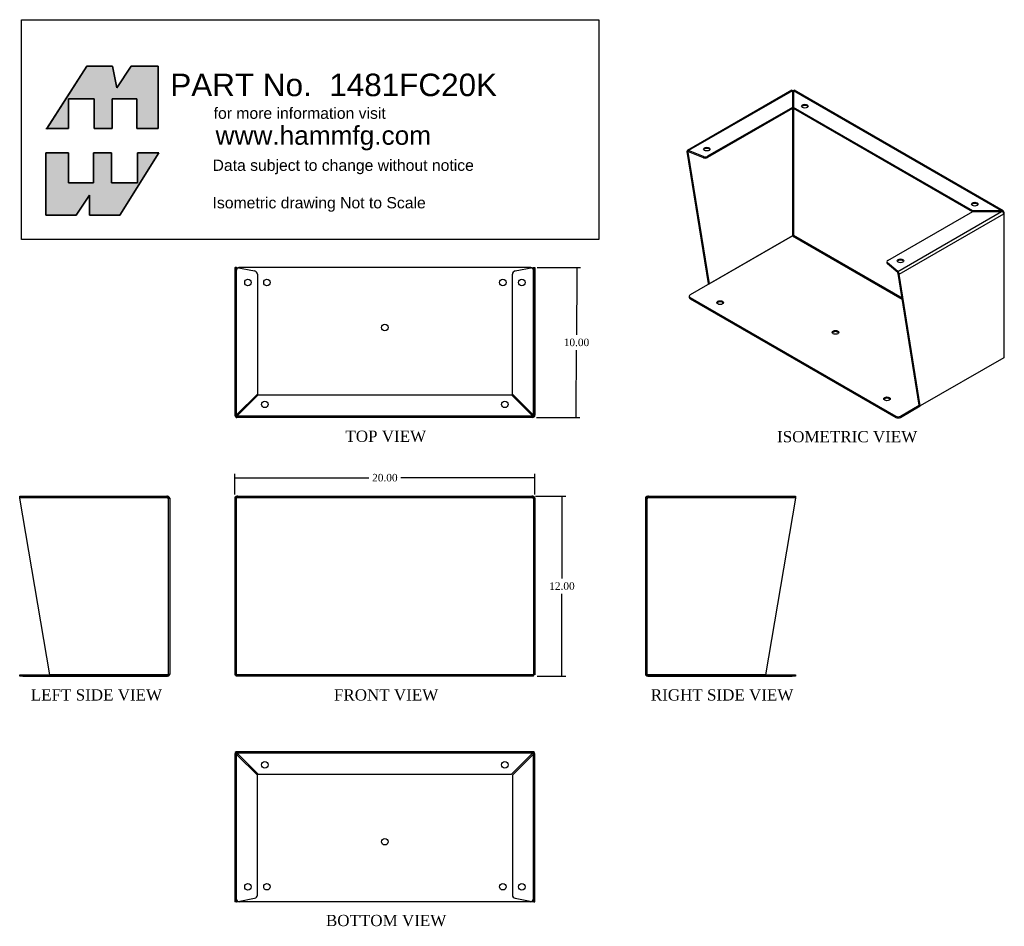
# Model space of a CAD drawing. Header units: inches. Extents: x 0 to 65.6, y 0.3 to 60.7.
import ezdxf
from ezdxf.enums import TextEntityAlignment as Align
from ezdxf.lldxf.tags import DXFTag

# ---------------------------------------------------------------- set-up
doc = ezdxf.new("R2010")
doc.units = ezdxf.units.IN
doc.header["$MEASUREMENT"] = 0
doc.layers.add('COM49136-11', color=7, linetype='Continuous')
doc.layers.add('Default', color=7, linetype='Continuous')
doc.styles.add('SEACAD_Times_New_Roman', font='times.ttf')
tags = doc.linetypes.add('HIDDEN2', pattern=[0.1875, 0.125, -0.0625]).pattern_tags.tags
tags[6:7] = [DXFTag(74, 4), DXFTag(75, 0), DXFTag(340, '0'), DXFTag(46, 0.0), DXFTag(50, 0.0), DXFTag(44, 0.0), DXFTag(45, 0.0)]
tags[4:5] = [DXFTag(74, 4), DXFTag(75, 0), DXFTag(340, '0'), DXFTag(46, 0.0), DXFTag(50, 0.0), DXFTag(44, 0.0), DXFTag(45, 0.0)]
doc.dimstyles.new('ANSI', dxfattribs={"dimtxt": 0.5, "dimasz": 0.5, "dimexe": 0.25, "dimexo": 0.25, "dimgap": 0.25, "dimtad": 0, "dimtih": 1, "dimtoh": 1, "dimzin": 4, "dimdsep": 46, "dimtxsty": 'SEACAD_Times_New_Roman', "dimblk1": '_SE_FILLED', "dimblk2": '_SE_FILLED', "dimsah": 1, "dimcen": 0.25, "dimadec": 0, "dimazin": 0, "dimtfac": 1, "dimtofl": 0, "dimtmove": 0, "dimatfit": 3, "dimfxl": 0, "dimtolj": 1, "dimtzin": 4, "dimarcsym": 0})

# ---------------------------------------------------------------- blocks, each defined once
blk = doc.blocks.new('SG')
at = {"layer": 'Default', "color": 7, "linetype": 'Continuous'}
for p, q in [((12.185, 48.338), (12.185, 52.494)), ((12.185, 52.494), (13.705, 52.494)), ((13.705, 52.494), (13.705, 50.502)), ((15.355, 50.502), (15.355, 52.494)), ((15.355, 52.494), (16.554, 52.494)), ((16.554, 52.494), (16.554, 50.502)), ((19.724, 52.494), (17.111, 48.338)), ((18.289, 50.502), (18.289, 52.494)), ((18.289, 52.494), (19.724, 52.494)), ((13.705, 50.502), (15.355, 50.502)), ((16.554, 50.502), (18.289, 50.502)), ((15.098, 49.688), (14.198, 48.338)), ((15.098, 48.338), (15.098, 49.688)), ((14.198, 48.338), (12.185, 48.338)), ((17.111, 48.338), (15.098, 48.338))]:
    blk.add_line(p, q, dxfattribs=at)
blk = doc.blocks.new('SE')
blk.add_blockref('SG', (0, 0))
blk = doc.blocks.new('SG1')
at = {"layer": 'Default', "color": 7, "linetype": 'Continuous'}
for p, q in [((14.926, 58.277), (12.255, 54.121)), ((16.618, 58.277), (14.926, 58.277)), ((16.918, 56.842), (16.618, 58.277)), ((17.861, 58.277), (16.918, 56.842)), ((19.681, 58.277), (17.861, 58.277)), ((19.681, 54.121), (19.681, 58.277)), ((13.684, 54.121), (13.684, 56.113)), ((13.684, 56.113), (15.397, 56.113)), ((15.397, 56.113), (15.397, 54.121)), ((16.597, 54.121), (16.597, 56.113)), ((16.597, 56.113), (18.246, 56.113)), ((18.246, 56.113), (18.246, 54.121)), ((12.255, 54.121), (13.684, 54.121)), ((15.397, 54.121), (16.597, 54.121)), ((18.246, 54.121), (19.681, 54.121))]:
    blk.add_line(p, q, dxfattribs=at)
blk = doc.blocks.new('SE1')
blk.add_blockref('SG1', (0, 0))
blk = doc.blocks.new('SE2')
at = {"layer": 'COM49136-11', "color": 7, "linetype": 'Continuous'}
for p, q in [((10.442, 29.469), (10.442, 29.556)), ((10.453, 29.612), (20.241, 29.612)), ((20.299, 29.612), (20.241, 29.612)), ((20.299, 29.517), (20.299, 29.612)), ((20.299, 29.556), (20.299, 29.469)), ((20.337, 29.499), (20.412, 29.556)), ((12.442, 17.707), (10.442, 29.469)), ((20.299, 29.469), (20.442, 29.469)), ((20.299, 29.469), (20.299, 29.469)), ((20.442, 29.469), (20.442, 17.755)), ((10.442, 17.612), (10.442, 17.707)), ((10.442, 17.707), (10.662, 17.707)), ((10.662, 17.612), (10.442, 17.612)), ((10.662, 17.707), (20.299, 17.707)), ((10.662, 17.612), (20.299, 17.612)), ((20.299, 17.707), (12.442, 17.707)), ((20.299, 17.707), (20.434, 17.707)), ((20.434, 17.707), (20.299, 17.707))]:
    blk.add_line(p, q, dxfattribs=at)
at = {"layer": 'COM49136-11', "color": 7, "linetype": 'HIDDEN2'}
for p, q in [((10.453, 29.517), (10.453, 29.612)), ((11.223, 29.612), (11.223, 29.517)), ((11.66, 29.517), (11.66, 29.612)), ((18.884, 29.612), (18.884, 29.517)), ((18.942, 29.612), (18.942, 29.517)), ((19.348, 29.612), (19.348, 29.517)), ((19.785, 29.517), (19.785, 29.612)), ((20.241, 29.517), (20.241, 29.612)), ((10.453, 29.517), (20.241, 29.517)), ((20.299, 29.517), (20.241, 29.517)), ((20.347, 29.469), (20.347, 17.755)), ((20.347, 17.755), (20.442, 17.755)), ((11.224, 17.707), (11.224, 17.612)), ((11.661, 17.612), (11.661, 17.707)), ((14.224, 17.707), (14.224, 17.612)), ((14.661, 17.612), (14.661, 17.707))]:
    blk.add_line(p, q, dxfattribs=at)
at = {"layer": 'COM49136-11', "color": 7, "linetype": 'Continuous'}
for centre, radius, start, end in [((20.299, 29.469), 0.143, 37.58384, 90), ((20.299, 29.469), 0.143, 0, 37.58384), ((20.299, 29.469), 0.048, 37.58398, 89.99986), ((20.299, 29.469), 0.048, 0, 37.58384), ((20.299, 17.755), 0.143, 340.38706, 0), ((20.299, 17.755), 0.143, 270, 340.38706)]:
    blk.add_arc(centre, radius, start, end, dxfattribs=at)
at = {"layer": 'COM49136-11', "color": 7, "linetype": 'HIDDEN2'}
for centre, radius, start, end in [((20.237, 29.407), 0.11, 56.06422, 87.84538), ((20.299, 17.755), 0.048, 270, 0)]:
    blk.add_arc(centre, radius, start, end, dxfattribs=at)
blk.add_ellipse((20.299, 17.755), major_axis=(-0.048, 0), ratio=0.99836, start_param=1.570796, end_param=3.141593, dxfattribs=at)
at = {"layer": 'COM49136-11', "color": 7, "linetype": 'Continuous'}
blk.add_ellipse((20.299, 17.755), major_axis=(-0.143, 0), ratio=0.99836, start_param=2.799282, end_param=3.141593, dxfattribs=at)
for points in [[(10.442, 29.556), (10.444, 29.574), (10.446, 29.588), (10.449, 29.607), (10.451, 29.612), (10.453, 29.612)], [(20.241, 29.612), (20.251, 29.612), (20.261, 29.607), (20.28, 29.588), (20.289, 29.574), (20.299, 29.556)]]:
    blk.add_open_spline(points, degree=3, knots=[0, 0, 0, 0, 0.5, 0.5, 1, 1, 1, 1], dxfattribs=at)
at = {"layer": 'COM49136-11', "color": 7, "linetype": 'HIDDEN2'}
blk.add_open_spline([(10.442, 29.499), (10.444, 29.504), (10.446, 29.509), (10.449, 29.516), (10.451, 29.517), (10.453, 29.517)], degree=3, knots=[0, 0, 0, 0, 0.5, 0.5, 1, 1, 1, 1], dxfattribs=at)
blk = doc.blocks.new('SE3')
at = {"layer": 'COM49136-11', "color": 7, "linetype": 'Continuous'}
for p, q in [((24.886, 29.499), (24.811, 29.556)), ((24.981, 29.612), (24.924, 29.612)), ((24.924, 29.556), (24.924, 29.612)), ((24.924, 29.469), (24.924, 29.556)), ((24.981, 29.612), (44.58, 29.612)), ((44.638, 29.612), (44.58, 29.612)), ((44.638, 29.556), (44.638, 29.612)), ((44.638, 29.556), (44.638, 29.469)), ((44.676, 29.499), (44.751, 29.556)), ((24.781, 29.469), (24.781, 17.707)), ((24.781, 29.469), (24.924, 29.469)), ((44.638, 29.469), (44.781, 29.469)), ((44.781, 29.469), (44.781, 17.707)), ((24.876, 17.707), (24.924, 17.755)), ((24.876, 17.707), (24.924, 17.755)), ((44.686, 17.707), (44.638, 17.755)), ((44.686, 17.707), (44.638, 17.755)), ((24.781, 17.707), (24.876, 17.707)), ((24.876, 17.612), (24.876, 17.707)), ((44.686, 17.612), (24.876, 17.612)), ((44.781, 17.707), (44.686, 17.707)), ((44.686, 17.612), (44.686, 17.707))]:
    blk.add_line(p, q, dxfattribs=at)
at = {"layer": 'COM49136-11', "color": 7, "linetype": 'HIDDEN2'}
for p, q in [((24.981, 29.517), (24.981, 29.612)), ((25.437, 29.612), (25.437, 29.517)), ((25.874, 29.517), (25.874, 29.612)), ((26.281, 29.612), (26.281, 29.517)), ((26.338, 29.612), (26.338, 29.517)), ((26.562, 29.612), (26.562, 29.517)), ((26.999, 29.517), (26.999, 29.612)), ((42.562, 29.612), (42.562, 29.517)), ((42.999, 29.517), (42.999, 29.612)), ((43.223, 29.612), (43.223, 29.517)), ((43.281, 29.612), (43.281, 29.517)), ((43.687, 29.612), (43.687, 29.517)), ((44.124, 29.517), (44.124, 29.612)), ((44.58, 29.517), (44.58, 29.612)), ((24.876, 29.469), (24.876, 17.707)), ((24.981, 29.517), (24.924, 29.517)), ((24.981, 29.517), (44.58, 29.517)), ((44.638, 29.517), (44.58, 29.517)), ((44.686, 29.469), (44.686, 17.707)), ((44.686, 17.707), (24.876, 17.707)), ((26.703, 17.707), (26.703, 17.612)), ((27.14, 17.612), (27.14, 17.707)), ((34.562, 17.707), (34.562, 17.612)), ((34.999, 17.612), (34.999, 17.707)), ((42.421, 17.707), (42.421, 17.612)), ((42.858, 17.612), (42.858, 17.707))]:
    blk.add_line(p, q, dxfattribs=at)
at = {"layer": 'COM49136-11', "color": 7, "linetype": 'Continuous'}
for centre, radius, start, end in [((24.924, 29.469), 0.143, 142.41616, 180), ((24.924, 29.469), 0.143, 90.00005, 142.41611), ((44.638, 29.469), 0.143, 37.58388, 89.99998), ((44.638, 29.469), 0.143, 0, 37.58384), ((24.924, 29.469), 0.048, 142.41616, 180), ((24.924, 29.469), 0.048, 90, 142.41616), ((44.638, 29.469), 0.048, 37.58384, 90), ((44.638, 29.469), 0.048, 0, 37.58384)]:
    blk.add_arc(centre, radius, start, end, dxfattribs=at)
at = {"layer": 'COM49136-11', "color": 7, "linetype": 'HIDDEN2'}
for centre, start, end in [((24.986, 29.407), 92.15471, 123.93569), ((44.576, 29.407), 56.06431, 87.84529)]:
    blk.add_arc(centre, 0.11, start, end, dxfattribs=at)
at = {"layer": 'COM49136-11', "color": 7, "linetype": 'Continuous'}
for points in [[(24.981, 29.612), (24.972, 29.612), (24.962, 29.607), (24.943, 29.588), (24.934, 29.574), (24.924, 29.556)], [(44.638, 29.556), (44.628, 29.574), (44.619, 29.588), (44.6, 29.607), (44.59, 29.612), (44.58, 29.612)]]:
    blk.add_open_spline(points, degree=3, knots=[0, 0, 0, 0, 0.5, 0.5, 1, 1, 1, 1], dxfattribs=at)
blk = doc.blocks.new('SE4')
at = {"layer": 'COM49136-11', "color": 7, "linetype": 'Continuous'}
for p, q in [((52.259, 29.499), (52.183, 29.556)), ((52.354, 29.612), (52.297, 29.612)), ((52.297, 29.517), (52.297, 29.612)), ((52.297, 29.469), (52.297, 29.556)), ((52.354, 29.612), (62.143, 29.612)), ((62.154, 29.556), (62.154, 29.469)), ((52.154, 29.469), (52.154, 17.755)), ((52.154, 29.469), (52.297, 29.469)), ((52.297, 29.469), (52.297, 29.469)), ((62.154, 29.469), (60.154, 17.707)), ((52.297, 17.707), (52.162, 17.707)), ((52.162, 17.707), (52.297, 17.707)), ((60.154, 17.707), (52.297, 17.707)), ((52.297, 17.707), (61.933, 17.707)), ((52.297, 17.612), (61.933, 17.612)), ((61.933, 17.707), (62.153, 17.707)), ((62.153, 17.612), (61.933, 17.612)), ((62.153, 17.707), (62.153, 17.612))]:
    blk.add_line(p, q, dxfattribs=at)
at = {"layer": 'COM49136-11', "color": 7, "linetype": 'HIDDEN2'}
for p, q in [((52.354, 29.517), (52.354, 29.612)), ((52.81, 29.612), (52.81, 29.517)), ((53.247, 29.517), (53.247, 29.612)), ((53.654, 29.612), (53.654, 29.517)), ((53.711, 29.612), (53.711, 29.517)), ((60.935, 29.612), (60.935, 29.517)), ((61.372, 29.517), (61.372, 29.612)), ((62.143, 29.517), (62.143, 29.612)), ((52.249, 29.469), (52.249, 17.755)), ((52.354, 29.517), (52.297, 29.517)), ((52.354, 29.517), (62.143, 29.517)), ((52.249, 17.755), (52.154, 17.755)), ((57.935, 17.707), (57.935, 17.612)), ((58.372, 17.612), (58.372, 17.707)), ((60.935, 17.707), (60.935, 17.612)), ((61.372, 17.612), (61.372, 17.707))]:
    blk.add_line(p, q, dxfattribs=at)
at = {"layer": 'COM49136-11', "color": 7, "linetype": 'Continuous'}
for centre, radius, start, end in [((52.297, 29.469), 0.143, 142.41616, 180), ((52.297, 29.469), 0.143, 90, 142.41616), ((52.297, 29.469), 0.048, 142.41616, 180), ((52.297, 29.469), 0.048, 90.00014, 142.41602), ((52.297, 17.755), 0.143, 180, 199.61294), ((52.297, 17.755), 0.143, 199.61294, 270)]:
    blk.add_arc(centre, radius, start, end, dxfattribs=at)
at = {"layer": 'COM49136-11', "color": 7, "linetype": 'HIDDEN2'}
for centre, radius, start, end in [((52.358, 29.407), 0.11, 92.15462, 123.93578), ((52.297, 17.755), 0.048, 180, 270)]:
    blk.add_arc(centre, radius, start, end, dxfattribs=at)
at = {"layer": 'COM49136-11', "color": 7, "linetype": 'Continuous'}
blk.add_ellipse((52.297, 17.755), major_axis=(0.143, 0), ratio=0.99836, start_param=3.141593, end_param=3.483903, dxfattribs=at)
at = {"layer": 'COM49136-11', "color": 7, "linetype": 'HIDDEN2'}
blk.add_ellipse((52.297, 17.755), major_axis=(0.048, 0), ratio=0.99836, start_param=3.141593, end_param=4.712389, dxfattribs=at)
at = {"layer": 'COM49136-11', "color": 7, "linetype": 'Continuous'}
for points in [[(52.297, 29.556), (52.306, 29.574), (52.316, 29.588), (52.335, 29.607), (52.345, 29.612), (52.354, 29.612)], [(62.143, 29.612), (62.145, 29.612), (62.147, 29.607), (62.15, 29.588), (62.152, 29.574), (62.154, 29.556)]]:
    blk.add_open_spline(points, degree=3, knots=[0, 0, 0, 0, 0.5, 0.5, 1, 1, 1, 1], dxfattribs=at)
at = {"layer": 'COM49136-11', "color": 7, "linetype": 'HIDDEN2'}
blk.add_open_spline([(62.143, 29.517), (62.145, 29.517), (62.147, 29.516), (62.15, 29.509), (62.152, 29.504), (62.154, 29.499)], degree=3, knots=[0, 0, 0, 0, 0.5, 0.5, 1, 1, 1, 1], dxfattribs=at)
blk = doc.blocks.new('SE5')
at = {"layer": 'COM49136-11', "color": 7, "linetype": 'Continuous'}
for p, q in [((24.876, 12.565), (24.876, 12.43)), ((24.876, 12.43), (24.876, 12.565)), ((44.638, 12.573), (24.924, 12.573)), ((44.686, 12.565), (44.686, 12.43)), ((44.686, 12.43), (44.686, 12.565)), ((24.781, 12.43), (24.781, 4.573)), ((24.876, 12.43), (24.876, 12.43)), ((24.876, 12.43), (24.876, 4.573)), ((24.876, 2.794), (24.876, 12.43)), ((44.686, 12.43), (44.686, 12.43)), ((44.686, 4.573), (44.686, 12.43)), ((44.686, 12.43), (44.686, 2.794)), ((44.781, 4.573), (44.781, 12.43)), ((24.876, 4.573), (24.781, 4.573)), ((24.781, 4.573), (24.781, 2.573)), ((24.876, 4.573), (24.876, 2.573)), ((44.686, 4.573), (44.781, 4.573)), ((44.686, 2.573), (44.686, 4.573)), ((44.781, 2.573), (44.781, 4.573)), ((24.876, 2.573), (24.781, 2.573)), ((24.876, 2.573), (24.886, 2.573)), ((24.924, 2.584), (24.996, 2.597)), ((44.466, 2.574), (25.096, 2.574)), ((44.566, 2.597), (44.638, 2.584)), ((44.676, 2.573), (44.686, 2.573)), ((44.686, 2.573), (44.781, 2.573))]:
    blk.add_line(p, q, dxfattribs=at)
at = {"layer": 'COM49136-11', "color": 7, "linetype": 'HIDDEN2'}
for p, q in [((24.924, 12.478), (24.924, 12.573)), ((44.638, 12.478), (24.924, 12.478)), ((24.924, 12.478), (24.924, 12.468)), ((44.638, 12.478), (44.638, 12.573)), ((44.638, 12.468), (44.638, 12.478)), ((24.876, 12.43), (24.781, 12.43)), ((24.886, 12.43), (24.876, 12.43)), ((26.281, 11.016), (24.924, 12.373)), ((24.981, 12.43), (26.338, 11.073)), ((43.223, 11.073), (44.58, 12.43)), ((44.638, 12.373), (43.281, 11.016)), ((44.686, 12.43), (44.676, 12.43)), ((44.686, 12.43), (44.781, 12.43)), ((26.281, 3.021), (26.281, 11.016)), ((26.338, 11.073), (43.223, 11.073)), ((43.281, 11.016), (43.281, 3.021)), ((24.996, 2.597), (26.101, 2.805)), ((43.46, 2.805), (44.566, 2.597))]:
    blk.add_line(p, q, dxfattribs=at)
for centre in [(26.781, 11.698), (42.781, 11.698), (25.656, 3.573), (43.906, 3.573)]:
    blk.add_circle(centre, 0.218, dxfattribs=at)
at = {"layer": 'COM49136-11', "color": 7, "linetype": 'Continuous'}
for centre in [(34.781, 6.574), (26.922, 3.574), (42.64, 3.574)]:
    blk.add_circle(centre, 0.218, dxfattribs=at)
for centre, radius, start, end in [((24.924, 12.43), 0.143, 109.61294, 180), ((24.924, 12.43), 0.143, 90, 109.61294), ((44.638, 12.43), 0.143, 70.38706, 90), ((44.638, 12.43), 0.143, 0, 70.38706), ((25.096, 2.794), 0.22, 180, 270), ((44.466, 2.794), 0.22, 270, 0), ((24.993, 2.266), 0.326, 102.32585, 109.28398), ((44.568, 2.266), 0.326, 70.71602, 77.67415)]:
    blk.add_arc(centre, radius, start, end, dxfattribs=at)
at = {"layer": 'COM49136-11', "color": 7, "linetype": 'HIDDEN2'}
for centre, radius, start, end in [((24.924, 12.43), 0.048, 90, 180), ((24.346, 12.179), 0.683, 21.55481, 32.22908), ((45.216, 12.179), 0.683, 147.77092, 158.44519), ((44.638, 12.43), 0.048, 0, 90), ((25.175, 13.008), 0.683, 237.77093, 248.44518), ((25.176, 12.581), 0.327, 207.45412, 219.54393), ((24.773, 12.178), 0.327, 50.4561, 62.54584), ((44.789, 12.178), 0.327, 117.45416, 129.5439), ((44.387, 13.008), 0.683, 291.55482, 302.22907), ((44.386, 12.581), 0.327, 320.45607, 332.54588), ((26.061, 3.021), 0.22, 280.6113, 0), ((43.501, 3.021), 0.22, 180, 259.3887), ((25.114, -0.013), 2.604, 94.17513, 96.68014), ((44.448, -0.013), 2.604, 83.31986, 85.82487)]:
    blk.add_arc(centre, radius, start, end, dxfattribs=at)
at = {"layer": 'COM49136-11', "color": 7, "linetype": 'Continuous'}
for centre, start_param, end_param in [((24.924, 12.43), 3.141593, 3.483903), ((44.638, 12.43), 2.799282, 3.141593)]:
    blk.add_ellipse(centre, major_axis=(0, -0.143), ratio=0.99836, start_param=start_param, end_param=end_param, dxfattribs=at)
at = {"layer": 'COM49136-11', "color": 7, "linetype": 'HIDDEN2'}
for centre, start_param, end_param in [((24.924, 12.43), 3.141593, 4.712389), ((44.638, 12.43), 1.570796, 3.141593)]:
    blk.add_ellipse(centre, major_axis=(0, -0.048), ratio=0.99836, start_param=start_param, end_param=end_param, dxfattribs=at)
blk = doc.blocks.new('SE6')
at = {"layer": 'COM49136-11', "color": 7, "linetype": 'Continuous'}
for p, q in [((24.781, 44.859), (24.811, 44.859)), ((24.781, 44.859), (24.781, 35.002)), ((24.886, 44.859), (24.811, 44.859)), ((24.924, 44.848), (26.101, 44.628)), ((44.466, 44.858), (25.096, 44.858)), ((43.46, 44.628), (44.638, 44.848)), ((44.676, 44.859), (44.751, 44.859)), ((44.751, 44.859), (44.781, 44.859)), ((44.781, 44.859), (44.781, 35.002)), ((26.281, 44.411), (26.281, 36.416)), ((43.281, 36.416), (43.281, 44.411)), ((26.281, 36.416), (24.924, 35.059)), ((24.981, 35.002), (26.338, 36.359)), ((26.338, 36.359), (43.223, 36.359)), ((43.223, 36.359), (44.58, 35.002)), ((44.638, 35.059), (43.281, 36.416)), ((24.811, 35.002), (24.781, 35.002)), ((24.781, 35.002), (24.781, 35.002)), ((24.886, 35.002), (24.811, 35.002)), ((24.876, 35.002), (24.876, 35.002)), ((24.876, 34.999), (24.876, 35.002)), ((24.876, 35.002), (24.876, 35.002)), ((24.924, 34.964), (24.924, 34.889)), ((24.924, 34.859), (24.924, 34.889)), ((44.638, 34.859), (24.924, 34.859)), ((44.638, 34.964), (44.638, 34.889)), ((44.638, 34.889), (44.638, 34.859)), ((44.676, 35.002), (44.751, 35.002)), ((44.686, 35.002), (44.686, 35.002)), ((44.686, 34.999), (44.686, 35.002)), ((44.686, 35.002), (44.686, 35.002)), ((44.781, 35.002), (44.751, 35.002)), ((44.781, 35.002), (44.781, 35.002))]:
    blk.add_line(p, q, dxfattribs=at)
at = {"layer": 'COM49136-11', "color": 7, "linetype": 'HIDDEN2'}
for p, q in [((24.876, 44.859), (24.876, 35.002)), ((24.876, 44.638), (24.876, 35.002)), ((44.686, 44.859), (44.686, 35.002)), ((44.686, 35.002), (44.686, 44.638)), ((24.876, 42.859), (24.781, 42.859)), ((44.686, 42.859), (44.781, 42.859)), ((24.876, 34.867), (24.876, 35.002)), ((24.876, 34.867), (24.876, 34.999)), ((44.638, 34.954), (24.924, 34.954)), ((44.686, 34.867), (44.686, 35.002)), ((44.686, 34.867), (44.686, 34.999))]:
    blk.add_line(p, q, dxfattribs=at)
at = {"layer": 'COM49136-11', "color": 7, "linetype": 'Continuous'}
for centre in [(25.656, 43.859), (26.922, 43.858), (42.64, 43.858), (43.906, 43.859), (34.781, 40.858), (26.781, 35.734), (42.781, 35.734)]:
    blk.add_circle(centre, 0.218, dxfattribs=at)
for centre, radius, start, end in [((25.114, 47.445), 2.604, 263.31986, 265.82487), ((24.993, 45.166), 0.326, 250.71602, 257.67415), ((25.096, 44.638), 0.22, 90, 116.93449), ((26.061, 44.411), 0.22, 0, 79.3887), ((43.501, 44.411), 0.22, 100.6113, 180), ((44.466, 44.638), 0.22, 63.06551, 90), ((44.448, 47.445), 2.604, 274.17513, 276.68014), ((24.924, 35.002), 0.143, 180, 270), ((25.175, 34.424), 0.683, 111.55482, 122.22907), ((24.924, 35.002), 0.048, 180, 270), ((25.176, 34.851), 0.327, 140.45607, 152.54588), ((24.773, 35.254), 0.327, 297.45416, 309.5439), ((24.346, 35.253), 0.683, 327.77092, 338.44519), ((44.789, 35.254), 0.327, 230.4561, 242.54584), ((45.216, 35.253), 0.683, 201.55481, 212.22908), ((44.387, 34.424), 0.683, 57.77093, 68.44518), ((44.386, 34.851), 0.327, 27.45412, 39.54393), ((44.638, 35.002), 0.048, 270, 0), ((44.638, 35.002), 0.143, 270, 0)]:
    blk.add_arc(centre, radius, start, end, dxfattribs=at)
at = {"layer": 'COM49136-11', "color": 7, "linetype": 'HIDDEN2'}
for centre, start, end in [((25.096, 44.638), 116.93449, 180), ((44.466, 44.638), 0, 63.06551)]:
    blk.add_arc(centre, 0.22, start, end, dxfattribs=at)
at = {"layer": 'COM49136-11', "color": 7, "linetype": 'Continuous'}
for centre, start_param, end_param in [((24.924, 35.002), 1.570796, 3.070979), ((44.638, 35.002), 3.212206, 4.712389)]:
    blk.add_ellipse(centre, major_axis=(0, 0.048), ratio=0.99836, start_param=start_param, end_param=end_param, dxfattribs=at)
at = {"layer": 'COM49136-11', "color": 7, "linetype": 'HIDDEN2'}
for centre, major_axis, start_param, end_param in [((24.924, 35.002), (0, 0.143), 2.799282, 3.141593), ((24.924, 35.002), (0, 0.048), 3.070979, 3.141593), ((44.638, 35.002), (0, 0.048), 3.141593, 3.212206)]:
    blk.add_ellipse(centre, major_axis=major_axis, ratio=0.99836, start_param=start_param, end_param=end_param, dxfattribs=at)
blk = doc.blocks.new('SE7')
at = {"layer": 'COM49136-11', "color": 7, "linetype": 'Continuous'}
for p, q in [((61.911, 56.674), (54.941, 52.65)), ((61.942, 56.644), (55.021, 52.648)), ((61.942, 56.644), (61.942, 55.536)), ((61.956, 56.59), (61.942, 56.61)), ((61.942, 56.566), (61.949, 56.57)), ((61.949, 56.57), (61.949, 46.967)), ((61.949, 56.57), (61.949, 56.57)), ((62.01, 56.59), (62.024, 56.61)), ((62.017, 56.57), (62.017, 47.006)), ((62.017, 56.57), (62.024, 56.566)), ((62.024, 55.536), (62.024, 56.644)), ((75.882, 48.643), (62.024, 56.644)), ((75.994, 48.626), (62.054, 56.675)), ((61.942, 55.536), (56.289, 52.272)), ((61.942, 55.458), (56.289, 52.194)), ((61.942, 55.536), (61.942, 55.458)), ((73.963, 48.643), (62.024, 55.536)), ((62.024, 55.536), (62.024, 55.458)), ((73.937, 48.58), (62.024, 55.458)), ((54.979, 52.546), (54.912, 52.585)), ((54.912, 52.585), (56.326, 43.798)), ((54.986, 52.566), (54.933, 52.644)), ((54.979, 52.546), (55.021, 52.57)), ((54.979, 52.546), (56.393, 43.759)), ((55.021, 52.57), (55.021, 52.648)), ((56.009, 52.257), (55.021, 52.648)), ((56.009, 52.179), (55.021, 52.57)), ((56.009, 52.179), (56.009, 52.257)), ((56.289, 52.272), (56.289, 52.194)), ((68.31, 45.332), (73.963, 48.596)), ((68.96, 44.599), (75.882, 48.596)), ((75.882, 48.643), (73.963, 48.643)), ((73.963, 48.643), (73.963, 48.596)), ((73.963, 48.596), (75.882, 48.596)), ((75.882, 48.596), (75.882, 48.643)), ((75.962, 48.56), (76.003, 48.62)), ((69.054, 44.42), (76.024, 48.444)), ((75.988, 48.54), (76.024, 48.561)), ((76.024, 48.444), (76.024, 38.84)), ((76.024, 48.444), (76.024, 48.444)), ((76.066, 38.899), (76.066, 48.502)), ((61.949, 46.967), (55.135, 43.032)), ((56.393, 43.759), (61.949, 46.967)), ((61.949, 46.967), (69.263, 42.744)), ((62.017, 47.006), (69.249, 42.83)), ((68.245, 45.242), (68.245, 45.164)), ((68.96, 44.599), (68.284, 45.17)), ((68.284, 45.17), (68.284, 45.093)), ((68.96, 44.522), (68.284, 45.093)), ((68.96, 44.522), (68.96, 44.599)), ((68.98, 44.487), (69.033, 44.503)), ((68.987, 44.459), (69.054, 44.42)), ((70.401, 35.672), (68.987, 44.459)), ((70.468, 35.633), (69.054, 44.42)), ((56.393, 43.759), (56.326, 43.798)), ((55.07, 42.943), (55.07, 42.865)), ((55.135, 42.853), (68.831, 34.945)), ((55.135, 42.853), (55.135, 42.775)), ((55.135, 42.775), (68.831, 34.868)), ((76.024, 38.84), (70.468, 35.633)), ((69.143, 34.945), (70.401, 35.672)), ((69.143, 34.868), (70.468, 35.633)), ((70.401, 35.672), (70.468, 35.633)), ((68.831, 34.868), (68.831, 34.945)), ((69.143, 34.945), (69.143, 34.868))]:
    blk.add_line(p, q, dxfattribs=at)
for centre, radius, start, end in [((55.007, 52.538), 0.0347, 66.78031, 126.94877), ((75.919, 48.506), 0.141, 53.57149, 105.09751), ((75.818, 48.341), 0.263, 45.18143, 75.80558), ((68.831, 44.427), 0.216, 20.78595, 53.23075), ((68.905, 44.469), 0.0766, 13.50666, 43.90615)]:
    blk.add_arc(centre, radius, start, end, dxfattribs=at)
for centre, major_axis, ratio, start_param, end_param in [((61.983, 56.551), (0.143, 0), 0.57735, 1.288171, 1.85406), ((61.983, 56.551), (-0.024, 0.0416), 0.57735, 0.129436, 0.785398), ((61.983, 56.551), (0.048, 0), 0.57735, 0.785398, 2.356194), ((61.983, 56.551), (0.024, 0.0416), 0.57735, 5.497787, 6.153749), ((62.778, 55.533), (0.219, 0), 0.57735, 0.312499, 2.829093), ((55.013, 52.527), (-0.071, 0.124), 0.57735, 0.129436, 0.785398), ((55.013, 52.527), (-0.024, 0.0416), 0.57735, 0.129436, 0.785398), ((56.238, 52.675), (0.218, 0), 0.57735, 0.312499, 2.829093), ((56.133, 52.362), (-0.22, 0), 0.57735, 0.9706, 2.356194), ((56.133, 52.284), (0.22, 0), 0.57735, 4.112193, 5.497787), ((74.092, 49.001), (0.218, 0), 0.57735, 0.312499, 2.829093), ((75.923, 48.502), (0.071, 0.124), 0.57735, 5.497787, 6.153749), ((75.923, 48.502), (0.071, -0.124), 0.57735, 0.785398, 1.44136), ((75.923, 48.502), (-0.143, 0), 0.57735, 2.356194, 3.926991), ((61.983, 46.986), (-0.048, -0.0277), 0.000711, 3.926581, 5.497377), ((61.983, 46.986), (-0.048, -0.0277), 0.000711, 0.785808, 2.356604), ((68.465, 45.242), (0.22, 0), 0.57735, 2.356194, 3.741789), ((69.142, 45.225), (-0.219, 0), 0.57735, 3.454092, 5.970686), ((68.465, 45.164), (0.22, 0), 0.57735, 3.141593, 3.741789), ((68.953, 44.478), (0.024, -0.0416), 0.57735, 0.785398, 1.44136), ((68.953, 44.478), (0.072, -0.124), 0.57735, 0.785398, 1.44136), ((55.29, 42.943), (0.22, 0), 0.57735, 2.356194, 3.926991), ((55.29, 42.865), (0.22, 0), 0.57735, 3.141593, 3.926991), ((57.133, 42.438), (0.219, 0), 0.57735, 0.312499, 2.829093), ((64.812, 40.454), (0.218, 0), 0.57735, 0.312499, 2.829093), ((75.923, 38.899), (-0.143, 0), 0.57735, 2.356194, 3.141593), ((68.247, 36.021), (0.218, 0), 0.57735, 0.312499, 2.829093), ((68.987, 35.035), (-0.22, 0), 0.57735, 0.785398, 2.356194), ((68.987, 34.957), (0.22, 0), 0.57735, 3.926991, 5.497787)]:
    blk.add_ellipse(centre, major_axis=major_axis, ratio=ratio, start_param=start_param, end_param=end_param, dxfattribs=at)
for centre, major_axis in [((62.778, 55.61), (0.219, 0)), ((56.238, 52.753), (-0.218, 0)), ((74.092, 49.078), (0.218, 0)), ((69.142, 45.302), (-0.218, 0)), ((57.133, 42.516), (0.219, 0)), ((64.812, 40.532), (0.218, 0)), ((68.247, 36.099), (0.218, 0))]:
    blk.add_ellipse(centre, major_axis=major_axis, ratio=0.57735, dxfattribs=at)
for points, knots in [([(61.906, 56.671), (61.909, 56.673), (61.913, 56.672), (61.925, 56.665), (61.934, 56.657), (61.942, 56.644)], [0.1415704, 0.1415704, 0.1415704, 0.1415704, 0.5, 0.5, 1, 1, 1, 1]), ([(61.956, 56.59), (61.952, 56.589), (61.95, 56.587), (61.945, 56.579), (61.944, 56.573), (61.942, 56.566)], [0, 0, 0, 0, 0.5, 0.5, 1, 1, 1, 1]), ([(62.01, 56.59), (62.013, 56.589), (62.016, 56.587), (62.02, 56.579), (62.022, 56.573), (62.024, 56.566)], [0, 0, 0, 0, 0.5, 0.5, 1, 1, 1, 1]), ([(62.06, 56.671), (62.057, 56.673), (62.053, 56.672), (62.041, 56.665), (62.032, 56.657), (62.024, 56.644)], [0.1415906, 0.1415906, 0.1415906, 0.1415906, 0.5, 0.5, 1, 1, 1, 1]), ([(55.021, 52.648), (55.004, 52.656), (54.987, 52.66), (54.957, 52.659), (54.943, 52.653), (54.933, 52.644)], [0, 0, 0, 0, 0.5, 0.5, 1, 1, 1, 1])]:
    blk.add_open_spline(points, degree=3, knots=knots, dxfattribs=at)
blk = doc.blocks.new('_SE_FILLED')
at = {"color": 0}
blk.add_line((0, 0), (-1, 0), dxfattribs=at)
blk.add_solid([(0, 0), (-1, -0.1665), (-1, 0.1665), (0, 0)], dxfattribs=at)
blk = doc.blocks.new('*D17')
at = {"layer": 'Default', "color": 0, "linetype": 'Continuous', "lineweight": -2}
for p, q in [((34.389, 28.973), (36.39, 28.973)), ((36.14, 28.473), (36.14, 23.478)), ((36.14, 17.473), (36.14, 22.468)), ((34.494, 16.973), (36.39, 16.973))]:
    blk.add_line(p, q, dxfattribs=at)
at = {"layer": 'Defpoints', "color": 0, "linetype": 'Continuous'}
for p in [(34.139, 28.973), (34.244, 16.973), (36.14, 16.973)]:
    blk.add_point(p, dxfattribs=at)
at = {"layer": 'Default', "color": 0, "linetype": 'Continuous', "lineweight": -2, "xscale": 0.5, "yscale": 0.5, "zscale": 0.5}
for p, rotation in [((36.14, 28.973), 90), ((36.14, 16.973), 270)]:
    blk.add_blockref('_SE_FILLED', p, dxfattribs=dict(at, rotation=rotation))
at = {"layer": 'Default', "color": 0, "linetype": 'Continuous', "insert": (36.14, 22.973), "char_height": 0.5, "attachment_point": 5, "style": 'SEACAD_Times_New_Roman'}
blk.add_mtext('\\A1;\\A1;12.00', dxfattribs=at)
blk = doc.blocks.new('*D18')
at = {"layer": 'Default', "color": 0, "linetype": 'Continuous', "lineweight": -2}
for p, q in [((14.339, 29.08), (14.339, 30.454)), ((14.839, 30.204), (23.28, 30.204)), ((33.839, 30.204), (25.398, 30.204)), ((34.339, 29.08), (34.339, 30.454))]:
    blk.add_line(p, q, dxfattribs=at)
at = {"layer": 'Defpoints', "color": 0, "linetype": 'Continuous'}
for p in [(34.339, 30.204), (14.339, 28.83), (34.339, 28.83)]:
    blk.add_point(p, dxfattribs=at)
at = {"layer": 'Default', "color": 0, "linetype": 'Continuous', "lineweight": -2, "xscale": 0.5, "yscale": 0.5, "zscale": 0.5, "rotation": 180}
blk.add_blockref('_SE_FILLED', (14.339, 30.204), dxfattribs=at)
at = {"layer": 'Default', "color": 0, "linetype": 'Continuous', "lineweight": -2, "xscale": 0.5, "yscale": 0.5, "zscale": 0.5}
blk.add_blockref('_SE_FILLED', (34.339, 30.204), dxfattribs=at)
at = {"layer": 'Default', "color": 0, "linetype": 'Continuous', "insert": (24.339, 30.204), "char_height": 0.5, "attachment_point": 5, "style": 'SEACAD_Times_New_Roman'}
blk.add_mtext('\\A1;\\A1;20.00', dxfattribs=at)
blk = doc.blocks.new('*D19')
at = {"layer": 'Default', "color": 0, "linetype": 'Continuous', "lineweight": -2}
for p, q in [((34.484, 44.219), (37.378, 44.208)), ((37.127, 43.709), (37.111, 39.725)), ((37.092, 34.709), (37.108, 38.715)), ((34.446, 34.219), (37.34, 34.208))]:
    blk.add_line(p, q, dxfattribs=at)
at = {"layer": 'Defpoints', "color": 0, "linetype": 'Continuous'}
for p in [(34.234, 44.22), (37.128, 44.209), (34.196, 34.22)]:
    blk.add_point(p, dxfattribs=at)
at = {"layer": 'Default', "color": 0, "linetype": 'Continuous', "lineweight": -2, "xscale": 0.5, "yscale": 0.5, "zscale": 0.5}
for p, rotation in [((37.128, 44.209), 89.78205843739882), ((37.09, 34.209), 269.7820584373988)]:
    blk.add_blockref('_SE_FILLED', p, dxfattribs=dict(at, rotation=rotation))
at = {"layer": 'Default', "color": 0, "linetype": 'Continuous', "insert": (37.109, 39.22), "char_height": 0.5, "attachment_point": 5, "style": 'SEACAD_Times_New_Roman'}
blk.add_mtext('\\A1;\\A1;10.00', dxfattribs=at)

msp = doc.modelspace()

# ---------------------------------------------------------------- hatches: boundary and pattern name
at = {"layer": 'Default', "linetype": 'Continuous'}
for points in [[(6.176, 57.637), (4.484, 57.637), (1.813, 53.482), (3.242, 53.482), (3.242, 55.474), (4.955, 55.474), (4.955, 53.482), (6.155, 53.482), (6.155, 55.474), (7.804, 55.474), (7.804, 53.482), (9.239, 53.482), (9.239, 57.637), (7.419, 57.637), (6.476, 56.202)], [(4.913, 49.862), (3.263, 49.862), (3.263, 51.854), (1.743, 51.854), (1.743, 47.699), (3.756, 47.699), (4.656, 49.049), (4.656, 47.699), (6.669, 47.699), (9.282, 51.854), (7.847, 51.854), (7.847, 49.862), (6.112, 49.862), (6.112, 51.854), (4.913, 51.854)]]:
    msp.add_hatch(color=7, dxfattribs=at).paths.add_polyline_path(points)

# ---------------------------------------------------------------- linework, layer by layer
at = {"layer": 'Default', "color": 7, "linetype": 'Continuous'}
for p, q in [((0.11, 60.741), (38.596, 60.741)), ((0.11, 46.08), (0.11, 60.741)), ((38.596, 60.741), (38.596, 46.08)), ((4.484, 57.637), (1.786, 53.439)), ((6.176, 57.637), (4.484, 57.637)), ((6.476, 56.202), (6.176, 57.637)), ((7.419, 57.637), (6.476, 56.202)), ((9.239, 57.637), (7.419, 57.637)), ((9.239, 53.482), (9.239, 57.637)), ((3.242, 55.474), (4.955, 55.474)), ((3.242, 53.482), (3.242, 55.474)), ((4.955, 55.474), (4.955, 53.482)), ((6.155, 55.474), (7.804, 55.474)), ((6.155, 53.482), (6.155, 55.474)), ((7.804, 55.474), (7.804, 53.482)), ((1.743, 53.482), (3.242, 53.482)), ((4.955, 53.482), (6.155, 53.482)), ((7.804, 53.482), (9.239, 53.482)), ((1.743, 51.854), (3.263, 51.854)), ((1.743, 47.699), (1.743, 51.854)), ((3.263, 51.854), (3.263, 49.862)), ((4.913, 51.854), (6.112, 51.854)), ((4.913, 49.862), (4.913, 51.854)), ((6.112, 51.854), (6.112, 49.862)), ((9.282, 51.854), (6.669, 47.699)), ((7.847, 51.854), (9.282, 51.854)), ((7.847, 49.862), (7.847, 51.854)), ((3.263, 49.862), (4.913, 49.862)), ((6.112, 49.862), (7.847, 49.862)), ((4.656, 49.049), (3.756, 47.699)), ((4.656, 47.699), (4.656, 49.049)), ((3.756, 47.699), (1.743, 47.699)), ((6.669, 47.699), (4.656, 47.699)), ((38.596, 46.08), (0.11, 46.08))]:
    msp.add_line(p, q, dxfattribs=at)
for points in [[(6.176, 57.637), (6.476, 56.202), (7.419, 57.637), (9.239, 57.637), (9.239, 53.482), (7.804, 53.482), (7.804, 55.474), (6.155, 55.474), (6.155, 53.482), (4.955, 53.482), (4.955, 55.474), (3.242, 55.474), (3.242, 53.482), (1.813, 53.482), (4.484, 57.637), (6.176, 57.637)], [(6.176, 57.637), (6.476, 56.202), (7.419, 57.637), (9.239, 57.637), (9.239, 53.482), (7.804, 53.482), (7.804, 55.474), (6.155, 55.474), (6.155, 53.482), (4.955, 53.482), (4.955, 55.474), (3.242, 55.474), (3.242, 53.482), (1.813, 53.482), (4.484, 57.637), (6.176, 57.637)], [(6.176, 57.637), (6.476, 56.202), (7.419, 57.637), (9.239, 57.637), (9.239, 53.482), (7.804, 53.482), (7.804, 55.474), (6.155, 55.474), (6.155, 53.482), (4.955, 53.482), (4.955, 55.474), (3.242, 55.474), (3.242, 53.482), (1.813, 53.482), (4.484, 57.637), (6.176, 57.637)], [(6.176, 57.637), (6.476, 56.202), (7.419, 57.637), (9.239, 57.637), (9.239, 53.482), (7.804, 53.482), (7.804, 55.474), (6.155, 55.474), (6.155, 53.482), (4.955, 53.482), (4.955, 55.474), (3.242, 55.474), (3.242, 53.482), (1.813, 53.482), (4.484, 57.637), (6.176, 57.637)], [(6.176, 57.637), (6.476, 56.202), (7.419, 57.637), (9.239, 57.637), (9.239, 53.482), (7.804, 53.482), (7.804, 55.474), (6.155, 55.474), (6.155, 53.482), (4.955, 53.482), (4.955, 55.474), (3.242, 55.474), (3.242, 53.482), (1.813, 53.482), (4.484, 57.637), (6.176, 57.637)], [(4.913, 49.862), (3.263, 49.862), (3.263, 51.854), (1.743, 51.854), (1.743, 47.699), (3.756, 47.699), (4.656, 49.049), (4.656, 47.699), (6.669, 47.699), (9.282, 51.854), (7.847, 51.854), (7.847, 49.862), (6.112, 49.862), (6.112, 51.854), (4.913, 51.854), (4.913, 49.862)], [(4.913, 49.862), (3.263, 49.862), (3.263, 51.854), (1.743, 51.854), (1.743, 47.699), (3.756, 47.699), (4.656, 49.049), (4.656, 47.699), (6.669, 47.699), (9.282, 51.854), (7.847, 51.854), (7.847, 49.862), (6.112, 49.862), (6.112, 51.854), (4.913, 51.854), (4.913, 49.862)], [(4.913, 49.862), (3.263, 49.862), (3.263, 51.854), (1.743, 51.854), (1.743, 47.699), (3.756, 47.699), (4.656, 49.049), (4.656, 47.699), (6.669, 47.699), (9.282, 51.854), (7.847, 51.854), (7.847, 49.862), (6.112, 49.862), (6.112, 51.854), (4.913, 51.854), (4.913, 49.862)], [(4.913, 49.862), (3.263, 49.862), (3.263, 51.854), (1.743, 51.854), (1.743, 47.699), (3.756, 47.699), (4.656, 49.049), (4.656, 47.699), (6.669, 47.699), (9.282, 51.854), (7.847, 51.854), (7.847, 49.862), (6.112, 49.862), (6.112, 51.854), (4.913, 51.854), (4.913, 49.862)], [(4.913, 49.862), (3.263, 49.862), (3.263, 51.854), (1.743, 51.854), (1.743, 47.699), (3.756, 47.699), (4.656, 49.049), (4.656, 47.699), (6.669, 47.699), (9.282, 51.854), (7.847, 51.854), (7.847, 49.862), (6.112, 49.862), (6.112, 51.854), (4.913, 51.854), (4.913, 49.862)]]:
    msp.add_lwpolyline(points, dxfattribs=at)

# ---------------------------------------------------------------- block references
for name in ['SE1', 'SE']:
    msp.add_blockref(name, (-10.442, -0.639))
at = {"layer": 'Default'}
for name in ['SE7', 'SE6', 'SE2', 'SE3', 'SE4', 'SE5']:
    msp.add_blockref(name, (-10.442, -0.639), dxfattribs=at)

# ---------------------------------------------------------------- texts
at = {"layer": 'Default', "color": 7, "linetype": 'Continuous', "style": 'SEACAD_Times_New_Roman'}
for s, p in [('TOP VIEW', (21.709, 33.345)), ('ISOMETRIC VIEW', (50.479, 33.316)), ('LEFT SIDE VIEW', (0.743, 16.098)), ('FRONT VIEW', (20.944, 16.098)), ('RIGHT SIDE VIEW', (42.064, 16.098)), ('BOTTOM VIEW', (20.411, 1.059))]:
    msp.add_text(s, height=0.75, dxfattribs=at).set_placement(p, align=Align.TOP_LEFT)
at = {"layer": 'Default', "attachment_point": 1}
for s, insert, char_height, width in [('{\\fArial|b0||i0||c0|p34;\\C7;\\H1.5;\\W1.;PART No.  1481FC20K}', (10.038, 57.143), 1.5, 28.24358), ('{\\fArial|b0||i0||c0|p34;\\C7;\\H0.75;\\W1.;for more information visit}', (12.927, 54.881), 0.75, 11.54348), ('{\\fArial|b0||i0||c0|p34;\\C7;\\H1.25;\\W1.;www.hammfg.com}', (13.057, 53.652), 1.25, 14.56522), ('{\\fArial|b0||i0||c0|p34;\\C7;\\H0.75;\\W1.;Data subject to change without notice\\P}{\\fArial|b0||i0||c0|p34;\\C7;\\H0.75;\\W1.;\\P}{\\fArial|b0||i0||c0|p34;\\C7;\\H0.75;\\W1.;Isometric drawing Not to Scale}', (12.856, 51.412), 0.75, 17.51087)]:
    msp.add_mtext(s, dxfattribs=dict(at, insert=insert, char_height=char_height, width=width))

# ---------------------------------------------------------------- dimensions: what is measured, and where the dimension line sits
at = {"layer": 'Default', "color": 7, "linetype": 'Continuous'}
for base, p1, p2, angle, picture, middle, dimtype in [((37.128, 44.209), (34.196, 34.22), (34.234, 44.22), 89.78206, '*D19', (37.109, 39.22), 161), ((34.339, 30.204), (14.339, 28.83), (34.339, 28.83), 0, '*D18', (24.339, 30.204), 161), ((36.14, 16.973), (34.139, 28.973), (34.244, 16.973), 90, '*D17', (36.14, 22.973), 160)]:
    dim = msp.add_linear_dim(base=base, p1=p1, p2=p2, angle=angle, text='\\A1;<>', dimstyle='ANSI', dxfattribs=at)
    dim.commit()
    dim.dimension.update_dxf_attribs({"geometry": picture, "text_midpoint": middle, "dimtype": dimtype})

doc.saveas('drawing.dxf')
